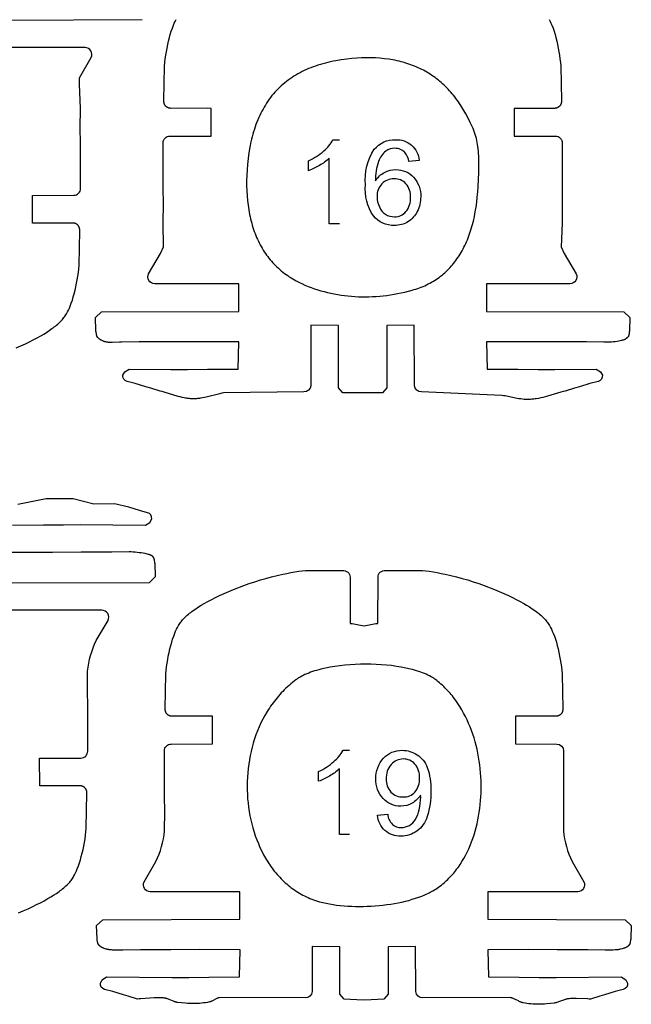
# Model space of a CAD drawing. Extents: x -306 to 77, y -230 to 818.
# Tile 8 of 15: x -2 to 71, y 0 to 117. Entities that reach past the tile are written whole.
import ezdxf

# ---------------------------------------------------------------- set-up
doc = ezdxf.new("R2010")
doc.units = 0
doc.layers.add('LAYER_1', color=18, linetype='CONTINUOUS')
doc.layers.add('LETTERS', color=1, linetype='CONTINUOUS')

msp = doc.modelspace()

# ---------------------------------------------------------------- linework, layer by layer
at = {"layer": 'LAYER_1'}
msp.add_lwpolyline([(-3.85, 116.92), (12.45, 116.97)], dxfattribs=at)
for points in [[(60.76, 116.99), (60.88, 116.76), (60.98, 116.54), (61.08, 116.3), (61.22, 115.94), (61.34, 115.58), (61.46, 115.21), (61.56, 114.84), (61.67, 114.42), (61.76, 114), (61.85, 113.58), (61.93, 113.16), (62, 112.74), (62.05, 112.31), (62.1, 111.88), (62.14, 111.45), (62.22, 107.32), (62.22, 107.3), (62.22, 107.27), (62.22, 107.25), (62.22, 107.23), (62.22, 107.21), (62.22, 107.19), (62.22, 107.17), (62.21, 107.15), (62.21, 107.13), (62.21, 107.11), (62.2, 107.08), (62.2, 107.06), (62.19, 107.04), (62.19, 107.02), (62.18, 107), (62.17, 106.98), (62.17, 106.96), (62.16, 106.94), (62.15, 106.92), (62.14, 106.91), (62.13, 106.89), (62.12, 106.87), (62.11, 106.85), (62.1, 106.83), (62.09, 106.81), (62.08, 106.8), (62.07, 106.78), (62.06, 106.76), (62.04, 106.74), (62.03, 106.73), (62.02, 106.71), (62, 106.7), (61.99, 106.68), (61.97, 106.66), (61.96, 106.65), (61.94, 106.64), (61.93, 106.62), (61.91, 106.61), (61.89, 106.6), (61.88, 106.58), (61.86, 106.57), (61.84, 106.56), (61.82, 106.55), (61.81, 106.54), (61.79, 106.53), (61.77, 106.52), (61.75, 106.51), (61.73, 106.5), (61.71, 106.49), (61.69, 106.49), (61.67, 106.48), (61.65, 106.47), (61.63, 106.47), (61.61, 106.46), (61.59, 106.45), (61.57, 106.45), (61.55, 106.45), (61.53, 106.44), (61.51, 106.44), (61.49, 106.44), (61.47, 106.43), (61.45, 106.43), (61.42, 106.43), (56.75, 106.43), (56.67, 106.43), (56.64, 106.43), (56.63, 106.43), (56.62, 106.43), (56.6, 103.15), (61.51, 103.14, -0.41433), (62.32, 102.32), (62.32, 96.88), (62.29, 95.22), (62.3, 92.81), (62.2, 90), (62.56, 89.2), (63.96, 86.79, -0.56181), (63.23, 85.6), (53.34, 85.6), (53.34, 82.33), (69.65, 82.28), (70.36, 81.59), (70.31, 80.04), (70.3, 80.01), (70.3, 79.99), (70.29, 79.96), (70.29, 79.94), (70.28, 79.89), (70.25, 79.63), (70.24, 79.58), (70.23, 79.56), (70.23, 79.53), (70.22, 79.51), (70.21, 79.49), (70.21, 79.46), (70.2, 79.44), (70.19, 79.43), (70.19, 79.42), (70.19, 79.4), (70.18, 79.39), (70.18, 79.38), (70.17, 79.37), (70.17, 79.36), (70.16, 79.35), (70.15, 79.34), (70.15, 79.33), (70.14, 79.32), (70.13, 79.31), (70.13, 79.3), (70.12, 79.29), (70.11, 79.28), (70.11, 79.27), (70.09, 79.26), (70.08, 79.24), (70.07, 79.23), (70.06, 79.22), (70.04, 79.2), (70.03, 79.19), (70.02, 79.18), (70, 79.17), (69.99, 79.16), (69.98, 79.15), (69.96, 79.14), (69.95, 79.12), (69.92, 79.1), (69.89, 79.08), (69.86, 79.06), (69.83, 79.05), (69.79, 79.03), (69.76, 79.01), (69.73, 79), (69.69, 78.98), (69.66, 78.97), (69.62, 78.95), (69.55, 78.93), (69.48, 78.9), (69.41, 78.88), (69.34, 78.86), (69.05, 78.78, -0.044561), (67.25, 78.66), (65.18, 78.71), (61.55, 78.71), (58.14, 78.73), (53.32, 78.72), (53.39, 75.48), (57.04, 75.47), (59.44, 75.44), (61.42, 75.42), (66.34, 75.48), (66.87, 75.16), (67.08, 74.75, -0.400279), (66.58, 74.01), (65.61, 73.76), (64.36, 73.36), (63.78, 73.2), (62.68, 72.87), (62.41, 72.8), (62.15, 72.73), (60.56, 72.27), (60.03, 72.12), (59.77, 72.06), (59.5, 72), (59.23, 71.96), (59.1, 71.94), (58.96, 71.92), (58.83, 71.9), (58.69, 71.89), (58.56, 71.88), (58.42, 71.87), (58.32, 71.87), (58.21, 71.87), (58.11, 71.87), (58, 71.87), (57.9, 71.88), (57.8, 71.88), (57.59, 71.9), (57.39, 71.93), (57.18, 71.96), (56.77, 72.03), (55.54, 72.29), (55.33, 72.32), (55.13, 72.36), (45.61, 72.76, -0.398217), (44.77, 73.51), (44.75, 80.7), (41.5, 80.67), (41.5, 73.24), (40.97, 72.64), (36.27, 72.64), (35.74, 73.24), (35.74, 80.67), (32.48, 80.7), (32.47, 73.51, -0.39838), (31.63, 72.76), (22.11, 72.66), (21.88, 72.61), (21.65, 72.56), (20.05, 72.15), (19.82, 72.1), (19.59, 72.05), (19.36, 72.01), (19.24, 72), (19.13, 71.98), (19.01, 71.97), (18.89, 71.96), (18.78, 71.95), (18.66, 71.95), (18.54, 71.94), (18.43, 71.95), (18.3, 71.95), (18.18, 71.96), (18.06, 71.97), (17.93, 71.98), (17.81, 72), (17.69, 72.01), (17.57, 72.04), (17.44, 72.06), (17.2, 72.11), (16.96, 72.17), (16.72, 72.23), (15.04, 72.74), (14.8, 72.8), (14.56, 72.87), (13.46, 73.2), (12.87, 73.36), (11.62, 73.76), (10.65, 74.01, -0.399753), (10.15, 74.75), (10.37, 75.16), (10.89, 75.48), (15.82, 75.42), (17.8, 75.44), (20.19, 75.47), (23.85, 75.48), (23.92, 78.72), (19.1, 78.73), (15.68, 78.71), (12.06, 78.71), (9.99, 78.66), (9.87, 78.66), (9.74, 78.66), (8.87, 78.63), (8.74, 78.63), (8.62, 78.64), (8.56, 78.64), (8.5, 78.65), (8.43, 78.65), (8.37, 78.66), (8.31, 78.67), (8.25, 78.68), (8.19, 78.69), (8.13, 78.7), (8.07, 78.72), (8.02, 78.73), (7.95, 78.75), (7.89, 78.77), (7.83, 78.8), (7.77, 78.82), (7.71, 78.85), (7.65, 78.87), (7.59, 78.9), (7.56, 78.92), (7.53, 78.94), (7.5, 78.95), (7.47, 78.97), (7.44, 78.99), (7.41, 79.01), (7.39, 79.02), (7.36, 79.04), (7.34, 79.06), (7.31, 79.08), (7.29, 79.11), (7.26, 79.13), (7.24, 79.15), (7.21, 79.17), (7.19, 79.2), (7.17, 79.22), (7.15, 79.24), (7.13, 79.27), (7.12, 79.28), (7.12, 79.29), (7.11, 79.3), (7.1, 79.31), (7.1, 79.32), (7.09, 79.33), (7.09, 79.34), (7.08, 79.35), (7.07, 79.36), (7.07, 79.37), (7.06, 79.39), (7.06, 79.4), (7.05, 79.42), (7.04, 79.44), (7.04, 79.47), (7.03, 79.49), (7.02, 79.51), (7.02, 79.54), (7.01, 79.56), (7, 79.59), (7, 79.64), (6.96, 79.89), (6.95, 79.94), (6.94, 79.99), (6.93, 80.01), (6.93, 80.04), (6.88, 81.59), (7.59, 82.28), (23.9, 82.33), (23.9, 85.6), (13.93, 85.6, -0.562342), (13.2, 86.79), (14.6, 89.2), (14.96, 90), (14.93, 92.81), (14.95, 95.22), (14.91, 96.88), (14.91, 102.32, -0.414258), (15.73, 103.14), (20.64, 103.15), (20.62, 106.43), (20.61, 106.43), (20.6, 106.43), (20.57, 106.43), (20.21, 106.44), (15.81, 106.43), (15.79, 106.43), (15.77, 106.43), (15.75, 106.44), (15.73, 106.44), (15.71, 106.44), (15.69, 106.45), (15.67, 106.45), (15.65, 106.45), (15.62, 106.46), (15.6, 106.47), (15.58, 106.47), (15.56, 106.48), (15.54, 106.49), (15.53, 106.49), (15.51, 106.5), (15.49, 106.51), (15.47, 106.52), (15.45, 106.53), (15.43, 106.54), (15.41, 106.55), (15.4, 106.56), (15.38, 106.57), (15.36, 106.58), (15.34, 106.6), (15.33, 106.61), (15.31, 106.62), (15.29, 106.64), (15.28, 106.65), (15.26, 106.66), (15.25, 106.68), (15.23, 106.7), (15.22, 106.71), (15.21, 106.73), (15.19, 106.74), (15.18, 106.76), (15.17, 106.78), (15.15, 106.8), (15.14, 106.81), (15.13, 106.83), (15.12, 106.85), (15.11, 106.87), (15.1, 106.89), (15.09, 106.91), (15.08, 106.92), (15.08, 106.94), (15.07, 106.96), (15.06, 106.98), (15.06, 107), (15.05, 107.02), (15.04, 107.04), (15.04, 107.06), (15.03, 107.08), (15.03, 107.11), (15.03, 107.13), (15.02, 107.15), (15.02, 107.17), (15.02, 107.19), (15.02, 107.21), (15.02, 107.23), (15.02, 107.25), (15.02, 107.27), (15.02, 107.29), (15.02, 107.32), (15.09, 111.45), (15.13, 111.88), (15.18, 112.31), (15.24, 112.74), (15.31, 113.16), (15.39, 113.58), (15.47, 114), (15.57, 114.42), (15.67, 114.84), (15.78, 115.21), (15.89, 115.58), (16.02, 115.94), (16.16, 116.3), (16.25, 116.54), (16.36, 116.76), (16.47, 116.99)], [(-2.52, 77.99), (-1.96, 78.24), (-1.41, 78.49), (-0.95, 78.71), (-0.49, 78.94), (-0.04, 79.18), (0.4, 79.43), (0.74, 79.63), (1.07, 79.84), (1.4, 80.05), (1.72, 80.28), (1.86, 80.38), (2, 80.49), (2.14, 80.59), (2.28, 80.71), (2.41, 80.82), (2.54, 80.94), (2.67, 81.06), (2.79, 81.18), (2.89, 81.28), (2.98, 81.38), (3.07, 81.48), (3.15, 81.59), (3.23, 81.7), (3.31, 81.81), (3.38, 81.92), (3.45, 82.04), (3.57, 82.26), (3.68, 82.49), (3.79, 82.72), (3.88, 82.95), (4.02, 83.31), (4.15, 83.67), (4.26, 84.04), (4.37, 84.41), (4.47, 84.83), (4.57, 85.25), (4.65, 85.67), (4.73, 86.09), (4.8, 86.52), (4.86, 86.94), (4.91, 87.37), (4.95, 87.8), (5.02, 91.94), (5.02, 91.96), (5.02, 91.98), (5.02, 92), (5.02, 92.02), (5.02, 92.04), (5.02, 92.06), (5.02, 92.08), (5.02, 92.11), (5.01, 92.13), (5.01, 92.15), (5.01, 92.17), (5, 92.19), (5, 92.21), (4.99, 92.23), (4.99, 92.25), (4.98, 92.27), (4.97, 92.29), (4.96, 92.31), (4.96, 92.33), (4.95, 92.35), (4.94, 92.37), (4.93, 92.38), (4.92, 92.4), (4.91, 92.42), (4.9, 92.44), (4.89, 92.46), (4.87, 92.47), (4.86, 92.49), (4.85, 92.51), (4.84, 92.52), (4.82, 92.54), (4.81, 92.56), (4.79, 92.57), (4.78, 92.59), (4.76, 92.6), (4.75, 92.62), (4.73, 92.63), (4.71, 92.64), (4.7, 92.66), (4.68, 92.67), (4.66, 92.68), (4.65, 92.69), (4.63, 92.7), (4.61, 92.71), (4.59, 92.72), (4.57, 92.73), (4.55, 92.74), (4.54, 92.75), (4.52, 92.76), (4.5, 92.77), (4.48, 92.77), (4.46, 92.78), (4.44, 92.79), (4.42, 92.79), (4.4, 92.8), (4.38, 92.8), (4.35, 92.81), (4.33, 92.81), (4.31, 92.81), (4.29, 92.82), (4.27, 92.82), (4.25, 92.82), (4.23, 92.82), (-0.44, 92.82), (-0.53, 92.82), (-0.56, 92.82), (-0.57, 92.82), (-0.58, 92.82), (-0.6, 96.1), (4.31, 96.11, 0.41433), (5.13, 96.93), (5.13, 102.37), (5.09, 104.03), (5.11, 106.44), (5, 109.25), (4.98, 110.06), (6.38, 112.46, 0.561582), (5.65, 113.65), (-3.85, 113.65)], [(-2.96, 56.96), (0.7, 56.97), (3.09, 57), (5.07, 57.02), (12.83, 56.96), (13.35, 57.28), (13.57, 57.69, 0.400249), (13.07, 58.43), (12.1, 58.68), (10.85, 59.08), (9.14, 59.47), (6.69, 59.44), (4.24, 60.06), (1.02, 60.06), (-2.34, 59.39)], [(-3.01, 50.11), (13.3, 50.16), (14.01, 50.85), (13.96, 52.4), (13.96, 52.43), (13.95, 52.45), (13.94, 52.48), (13.94, 52.5), (13.93, 52.55), (13.9, 52.81), (13.89, 52.86), (13.88, 52.88), (13.88, 52.91), (13.87, 52.93), (13.87, 52.95), (13.86, 52.98), (13.85, 53), (13.85, 53.01), (13.84, 53.02), (13.84, 53.04), (13.83, 53.05), (13.83, 53.06), (13.82, 53.07), (13.82, 53.08), (13.81, 53.09), (13.81, 53.1), (13.8, 53.11), (13.79, 53.12), (13.79, 53.13), (13.78, 53.14), (13.77, 53.15), (13.76, 53.16), (13.76, 53.17), (13.75, 53.18), (13.74, 53.19), (13.72, 53.2), (13.71, 53.22), (13.7, 53.23), (13.69, 53.24), (13.68, 53.25), (13.67, 53.26), (13.65, 53.27), (13.64, 53.28), (13.63, 53.29), (13.62, 53.29), (13.6, 53.3), (13.59, 53.31), (13.56, 53.33), (13.53, 53.34), (13.51, 53.36), (13.48, 53.37), (13.45, 53.39), (13.42, 53.4), (13.39, 53.41), (13.36, 53.42), (13.32, 53.44), (13.26, 53.46), (13.2, 53.48), (12.81, 53.57, 0.03677), (10.9, 53.78), (8.83, 53.73), (5.21, 53.73), (1.79, 53.71), (-3.03, 53.72)], [(38.78, 45, -0.041677), (40.4, 45.28), (40.44, 50.76, -0.444633), (41.34, 51.57), (45.72, 51.57), (45.72, 51.57), (46.53, 51.47), (47.01, 51.4), (47.48, 51.32), (47.95, 51.23), (48.41, 51.13), (49.09, 50.98), (49.76, 50.81), (50.42, 50.63), (51.09, 50.44), (51.74, 50.24), (52.4, 50.02), (53.05, 49.79), (54.27, 49.32), (54.83, 49.09), (55.39, 48.84), (55.95, 48.59), (56.41, 48.37), (56.86, 48.14), (57.31, 47.9), (57.75, 47.65), (58.09, 47.45), (58.42, 47.24), (58.75, 47.03), (59.07, 46.8), (59.36, 46.6), (59.49, 46.49), (59.63, 46.38), (59.76, 46.26), (59.89, 46.14), (60.02, 46.02), (60.15, 45.9), (60.24, 45.8), (60.33, 45.7), (60.42, 45.6), (60.5, 45.49), (60.58, 45.38), (60.66, 45.27), (60.73, 45.16), (60.8, 45.04), (60.92, 44.82), (61.04, 44.59), (61.14, 44.36), (61.24, 44.13), (61.38, 43.77), (61.5, 43.41), (61.62, 43.04), (61.72, 42.67), (61.83, 42.25), (61.92, 41.83), (62.01, 41.41), (62.09, 40.99), (62.15, 40.56), (62.21, 40.14), (62.26, 39.71), (62.3, 39.28), (62.37, 35.14), (62.38, 35.12), (62.38, 35.1), (62.38, 35.08), (62.38, 35.06), (62.38, 35.04), (62.38, 35.02), (62.37, 35), (62.37, 34.97), (62.37, 34.95), (62.36, 34.93), (62.36, 34.91), (62.36, 34.89), (62.35, 34.87), (62.35, 34.85), (62.34, 34.83), (62.33, 34.81), (62.33, 34.79), (62.32, 34.77), (62.31, 34.75), (62.3, 34.73), (62.29, 34.72), (62.28, 34.7), (62.27, 34.68), (62.26, 34.66), (62.25, 34.64), (62.24, 34.62), (62.23, 34.61), (62.22, 34.59), (62.2, 34.57), (62.19, 34.56), (62.18, 34.54), (62.16, 34.52), (62.15, 34.51), (62.13, 34.49), (62.12, 34.48), (62.1, 34.46), (62.08, 34.45), (62.07, 34.44), (62.05, 34.42), (62.03, 34.41), (62.02, 34.4), (62, 34.39), (61.98, 34.38), (61.96, 34.37), (61.94, 34.36), (61.93, 34.35), (61.91, 34.34), (61.89, 34.33), (61.87, 34.32), (61.85, 34.31), (61.83, 34.31), (61.81, 34.3), (61.79, 34.29), (61.77, 34.29), (61.75, 34.28), (61.73, 34.28), (61.71, 34.27), (61.69, 34.27), (61.67, 34.27), (61.65, 34.26), (61.62, 34.26), (61.6, 34.26), (61.58, 34.26), (56.91, 34.26), (56.83, 34.26), (56.8, 34.26), (56.79, 34.26), (56.78, 34.26), (56.76, 30.98), (61.66, 30.97, -0.414085), (62.48, 30.15), (62.48, 24.71), (62.45, 23.05), (62.46, 20.64, 0.088363), (63.48, 17.02), (64.88, 14.62, -0.561733), (64.16, 13.43), (53.5, 13.43), (53.5, 10.16), (69.8, 10.11), (70.52, 9.42), (70.47, 7.86), (70.46, 7.84), (70.46, 7.82), (70.45, 7.79), (70.45, 7.77), (70.44, 7.72), (70.4, 7.46), (70.39, 7.41), (70.39, 7.39), (70.38, 7.36), (70.38, 7.34), (70.37, 7.31), (70.36, 7.29), (70.36, 7.27), (70.35, 7.24), (70.34, 7.23), (70.34, 7.22), (70.33, 7.21), (70.33, 7.2), (70.32, 7.19), (70.32, 7.18), (70.31, 7.17), (70.3, 7.16), (70.3, 7.15), (70.29, 7.14), (70.29, 7.13), (70.28, 7.12), (70.27, 7.11), (70.26, 7.1), (70.25, 7.09), (70.24, 7.07), (70.23, 7.06), (70.22, 7.05), (70.21, 7.04), (70.2, 7.03), (70.18, 7.01), (70.17, 7), (70.16, 6.99), (70.15, 6.98), (70.12, 6.96), (70.09, 6.94), (70.07, 6.92), (70.04, 6.9), (70.01, 6.89), (69.98, 6.87), (69.95, 6.85), (69.92, 6.84), (69.89, 6.82), (69.86, 6.81), (69.83, 6.79), (69.76, 6.77), (69.7, 6.74), (69.63, 6.72), (69.57, 6.7), (69.44, 6.66), (69.25, 6.61), (69.19, 6.6), (69.13, 6.58), (69.08, 6.57), (69.02, 6.56), (68.96, 6.55), (68.84, 6.54), (68.72, 6.53), (68.6, 6.52), (68.36, 6.51), (67.64, 6.5), (67.52, 6.49), (67.4, 6.49), (65.34, 6.53), (61.71, 6.54), (58.29, 6.56), (53.48, 6.55), (53.55, 3.31), (57.2, 3.3), (59.59, 3.26), (61.58, 3.25), (69.33, 3.31), (69.86, 2.99), (70.07, 2.58, -0.39975), (69.57, 1.84), (68.6, 1.59), (67.35, 1.19), (66.77, 1.03), (65.67, 0.69), (65.5, 0.69), (65.33, 0.7), (63.98, 0.76), (63.82, 0.76), (63.65, 0.76), (63.48, 0.75), (63.31, 0.74), (63.14, 0.73), (63.06, 0.72), (62.98, 0.7), (62.93, 0.7), (62.87, 0.69), (62.82, 0.68), (62.77, 0.66), (62.72, 0.65), (62.67, 0.64), (62.57, 0.61), (62.47, 0.57), (61.88, 0.35), (61.78, 0.32), (61.68, 0.29), (61.63, 0.27), (61.58, 0.26), (61.52, 0.25), (61.47, 0.24), (61.42, 0.23), (61.37, 0.22), (60.91, 0.16), (60.45, 0.11), (60.21, 0.09), (59.98, 0.08), (59.75, 0.07), (59.52, 0.07), (59.28, 0.07), (59.05, 0.08), (58.82, 0.09), (58.59, 0.11), (58.36, 0.13), (58.13, 0.16), (57.9, 0.2), (57.67, 0.24), (57.62, 0.26), (57.57, 0.27), (57.53, 0.28), (57.48, 0.3), (57.43, 0.32), (57.39, 0.33), (57.34, 0.35), (57.29, 0.37), (57.2, 0.42), (57.11, 0.46), (56.75, 0.65), (56.66, 0.69), (56.57, 0.73), (56.52, 0.75), (56.48, 0.77), (56.43, 0.79), (56.38, 0.81), (56.34, 0.82), (56.29, 0.83), (56.24, 0.85), (56.19, 0.86), (45.77, 0.82, -0.39837), (44.93, 1.57), (44.91, 6.92), (41.66, 6.89), (41.66, 1.29), (41.12, 0.69), (39.61, 0.61), (38.78, 0.54), (37.94, 0.61), (36.43, 0.69), (35.89, 1.29), (35.89, 6.89), (32.64, 6.92), (32.62, 1.57, -0.398376), (31.79, 0.82), (21.59, 0.86), (21.57, 0.85), (21.55, 0.85), (21.51, 0.84), (21.48, 0.83), (21.44, 0.81), (21.4, 0.8), (21.36, 0.79), (21.33, 0.77), (21.29, 0.75), (21.22, 0.72), (21.15, 0.68), (20.86, 0.53), (20.79, 0.49), (20.72, 0.45), (20.68, 0.44), (20.64, 0.42), (20.61, 0.41), (20.57, 0.39), (20.53, 0.38), (20.49, 0.37), (20.46, 0.36), (20.44, 0.35), (20.42, 0.35), (20.19, 0.3), (19.95, 0.26), (19.72, 0.23), (19.48, 0.2), (19.25, 0.18), (19.01, 0.17), (18.77, 0.16), (18.53, 0.16), (18.3, 0.16), (18.06, 0.17), (17.82, 0.18), (17.58, 0.19), (17.11, 0.24), (16.64, 0.3), (16.59, 0.3), (16.54, 0.31), (16.49, 0.32), (16.44, 0.34), (16.39, 0.35), (16.34, 0.37), (16.29, 0.38), (16.24, 0.4), (16.14, 0.43), (16.04, 0.47), (15.66, 0.63), (15.56, 0.67), (15.46, 0.71), (15.41, 0.72), (15.36, 0.74), (15.31, 0.75), (15.26, 0.77), (15.21, 0.78), (15.16, 0.79), (15.11, 0.8), (15.06, 0.81), (14.96, 0.82), (14.86, 0.83), (14.76, 0.84), (14.66, 0.84), (14.47, 0.85), (14.27, 0.85), (14.07, 0.85), (13.87, 0.84), (12.28, 0.71), (12.08, 0.7), (11.88, 0.69), (10.78, 1.03), (10.2, 1.19), (8.95, 1.59), (7.98, 1.84, -0.399527), (7.48, 2.58), (7.7, 2.99), (8.22, 3.31), (15.98, 3.25), (17.96, 3.26), (20.35, 3.3), (24.01, 3.31), (24.07, 6.55), (19.26, 6.56), (15.84, 6.54), (12.22, 6.53), (10.15, 6.49), (10.02, 6.49), (9.9, 6.5), (9.02, 6.51), (8.9, 6.51), (8.78, 6.52), (8.65, 6.53), (8.59, 6.54), (8.53, 6.55), (8.47, 6.56), (8.41, 6.57), (8.35, 6.58), (8.29, 6.59), (8.23, 6.61), (8.17, 6.62), (8.05, 6.66), (7.93, 6.7), (7.87, 6.72), (7.81, 6.75), (7.75, 6.77), (7.69, 6.8), (7.66, 6.81), (7.63, 6.83), (7.6, 6.84), (7.57, 6.86), (7.55, 6.88), (7.52, 6.89), (7.49, 6.91), (7.47, 6.93), (7.44, 6.95), (7.42, 6.97), (7.4, 6.99), (7.37, 7.01), (7.35, 7.03), (7.34, 7.04), (7.33, 7.05), (7.32, 7.06), (7.31, 7.07), (7.3, 7.09), (7.29, 7.1), (7.28, 7.11), (7.27, 7.12), (7.27, 7.13), (7.26, 7.14), (7.25, 7.15), (7.25, 7.16), (7.24, 7.17), (7.24, 7.18), (7.23, 7.19), (7.23, 7.2), (7.22, 7.21), (7.22, 7.22), (7.21, 7.23), (7.21, 7.25), (7.2, 7.27), (7.19, 7.29), (7.18, 7.32), (7.18, 7.34), (7.17, 7.36), (7.17, 7.39), (7.16, 7.41), (7.15, 7.46), (7.11, 7.72), (7.11, 7.77), (7.1, 7.82), (7.09, 7.84), (7.09, 7.86), (7.03, 9.42), (7.75, 10.11), (24.05, 10.16), (24.05, 13.43), (13.4, 13.43, -0.561899), (12.67, 14.62), (14.07, 17.02, 0.088374), (15.09, 20.64), (15.11, 23.05), (15.07, 24.71), (15.07, 30.15, -0.414408), (15.89, 30.97), (20.8, 30.98), (20.78, 34.26), (20.77, 34.26), (20.76, 34.26), (20.73, 34.26), (20.37, 34.26), (15.97, 34.26), (15.95, 34.26), (15.93, 34.26), (15.91, 34.26), (15.89, 34.27), (15.87, 34.27), (15.84, 34.27), (15.82, 34.28), (15.8, 34.28), (15.78, 34.29), (15.76, 34.29), (15.74, 34.3), (15.72, 34.31), (15.7, 34.31), (15.68, 34.32), (15.66, 34.33), (15.65, 34.34), (15.63, 34.35), (15.61, 34.36), (15.59, 34.37), (15.57, 34.38), (15.55, 34.39), (15.54, 34.4), (15.52, 34.41), (15.5, 34.42), (15.48, 34.44), (15.47, 34.45), (15.45, 34.46), (15.44, 34.48), (15.42, 34.49), (15.41, 34.51), (15.39, 34.52), (15.38, 34.54), (15.36, 34.56), (15.35, 34.57), (15.34, 34.59), (15.32, 34.61), (15.31, 34.62), (15.3, 34.64), (15.29, 34.66), (15.28, 34.68), (15.27, 34.7), (15.26, 34.72), (15.25, 34.73), (15.24, 34.75), (15.23, 34.77), (15.23, 34.79), (15.22, 34.81), (15.21, 34.83), (15.21, 34.85), (15.2, 34.87), (15.2, 34.89), (15.19, 34.91), (15.19, 34.93), (15.18, 34.95), (15.18, 34.97), (15.18, 35), (15.18, 35.02), (15.18, 35.04), (15.18, 35.06), (15.18, 35.08), (15.18, 35.1), (15.18, 35.12), (15.18, 35.14), (15.25, 39.28), (15.29, 39.71), (15.34, 40.14), (15.4, 40.56), (15.47, 40.99), (15.54, 41.41), (15.63, 41.83), (15.73, 42.25), (15.83, 42.67), (15.94, 43.04), (16.05, 43.41), (16.18, 43.77), (16.31, 44.13), (16.41, 44.36), (16.52, 44.59), (16.63, 44.82), (16.75, 45.04), (16.82, 45.16), (16.89, 45.27), (16.97, 45.38), (17.05, 45.49), (17.13, 45.6), (17.22, 45.7), (17.31, 45.8), (17.41, 45.9), (17.53, 46.02), (17.66, 46.14), (17.79, 46.26), (17.92, 46.38), (18.06, 46.49), (18.2, 46.6), (18.34, 46.7), (18.48, 46.8), (18.8, 47.03), (19.13, 47.24), (19.46, 47.45), (19.8, 47.65), (20.24, 47.9), (20.69, 48.14), (21.15, 48.37), (21.61, 48.59), (22.72, 49.09), (23.29, 49.32), (24.5, 49.79), (25.15, 50.02), (25.81, 50.24), (26.47, 50.44), (27.13, 50.63), (27.8, 50.81), (28.47, 50.98), (29.14, 51.13), (29.61, 51.23), (30.07, 51.32), (30.55, 51.4), (31.02, 51.47), (31.83, 51.57), (31.84, 51.57), (36.22, 51.57, -0.444183), (37.12, 50.76), (37.15, 45.28, -0.041434), (38.78, 45)], [(-2.24, 10.94), (-1.68, 11.18), (-1.12, 11.42), (-0.56, 11.68), (-0.1, 11.9), (0.35, 12.13), (0.8, 12.37), (1.25, 12.62), (1.59, 12.82), (1.92, 13.02), (2.25, 13.24), (2.57, 13.46), (2.71, 13.57), (2.85, 13.67), (2.99, 13.78), (3.12, 13.89), (3.26, 14.01), (3.39, 14.12), (3.51, 14.24), (3.64, 14.37), (3.73, 14.46), (3.83, 14.56), (3.91, 14.67), (4, 14.78), (4.08, 14.88), (4.15, 15), (4.23, 15.11), (4.3, 15.23), (4.42, 15.45), (4.53, 15.68), (4.63, 15.9), (4.73, 16.14), (4.87, 16.5), (5, 16.86), (5.11, 17.23), (5.21, 17.6), (5.32, 18.01), (5.42, 18.43), (5.5, 18.86), (5.58, 19.28), (5.65, 19.7), (5.71, 20.13), (5.76, 20.56), (5.8, 20.99), (5.87, 25.12), (5.87, 25.14), (5.87, 25.17), (5.87, 25.19), (5.87, 25.21), (5.87, 25.23), (5.87, 25.25), (5.87, 25.27), (5.86, 25.29), (5.86, 25.31), (5.86, 25.33), (5.85, 25.35), (5.85, 25.38), (5.84, 25.4), (5.84, 25.42), (5.83, 25.44), (5.83, 25.46), (5.82, 25.48), (5.81, 25.49), (5.8, 25.51), (5.8, 25.53), (5.79, 25.55), (5.78, 25.57), (5.77, 25.59), (5.76, 25.61), (5.74, 25.63), (5.73, 25.64), (5.72, 25.66), (5.71, 25.68), (5.7, 25.69), (5.68, 25.71), (5.67, 25.73), (5.65, 25.74), (5.64, 25.76), (5.63, 25.77), (5.61, 25.79), (5.59, 25.8), (5.58, 25.82), (5.56, 25.83), (5.54, 25.84), (5.53, 25.86), (5.51, 25.87), (5.49, 25.88), (5.48, 25.89), (5.46, 25.9), (5.44, 25.91), (5.42, 25.92), (5.4, 25.93), (5.38, 25.94), (5.36, 25.95), (5.34, 25.95), (5.32, 25.96), (5.3, 25.97), (5.28, 25.97), (5.26, 25.98), (5.24, 25.98), (5.22, 25.99), (5.2, 25.99), (5.18, 26), (5.16, 26), (5.14, 26), (5.12, 26), (5.1, 26.01), (5.08, 26.01), (0.4, 26), (0.32, 26.01), (0.29, 26.01), (0.28, 26.01), (0.27, 26.01), (0.25, 29.29), (5.16, 29.3, 0.414363), (5.97, 30.12), (5.97, 35.56), (5.94, 37.22), (5.95, 39.63, -0.088366), (6.98, 43.24), (8.38, 45.65, 0.561891), (7.65, 46.84), (-3.01, 46.84)]]:
    msp.add_lwpolyline(points, format="xyb", dxfattribs=at)
for points in [[(44.49, 84.84), (44.71, 84.91), (44.93, 84.98), (45.15, 85.05), (45.37, 85.13), (45.58, 85.21), (45.79, 85.29), (45.99, 85.38), (46.19, 85.48), (46.39, 85.58), (46.59, 85.68), (46.78, 85.78), (46.97, 85.89), (47.16, 86.01), (47.34, 86.12), (47.52, 86.25), (47.69, 86.37), (47.87, 86.5), (48.04, 86.64), (48.2, 86.77), (48.37, 86.92), (48.53, 87.06), (48.68, 87.21), (48.84, 87.37), (48.99, 87.52), (49.14, 87.69), (49.28, 87.85), (49.42, 88.02), (49.56, 88.2), (49.69, 88.38), (49.82, 88.56), (49.95, 88.75), (50.07, 88.94), (50.2, 89.13), (50.31, 89.33), (50.43, 89.53), (50.54, 89.74), (50.65, 89.95), (50.75, 90.16), (50.85, 90.38), (50.95, 90.6), (51.05, 90.83), (51.14, 91.06), (51.23, 91.3), (51.31, 91.54), (51.47, 92.02), (51.62, 92.53), (51.76, 93.05), (51.88, 93.59), (51.99, 94.14), (52.08, 94.71), (52.16, 95.3), (52.23, 95.9), (52.29, 96.51), (52.33, 97.15), (52.41, 98.81), (52.43, 99.53), (52.43, 100.19), (52.41, 100.8), (52.39, 101.09), (52.37, 101.36), (52.34, 101.63), (52.31, 101.89), (52.27, 102.14), (52.22, 102.39), (52.17, 102.63), (52.12, 102.86), (52.05, 103.1), (51.98, 103.33), (51.9, 103.56), (51.82, 103.79), (51.73, 104.03), (51.62, 104.26), (51.52, 104.5), (51.4, 104.74), (51.14, 105.25), (50.85, 105.78), (50.39, 106.57), (50.26, 106.78), (50.12, 106.99), (49.99, 107.19), (49.84, 107.4), (49.7, 107.59), (49.55, 107.79), (49.41, 107.98), (49.25, 108.16), (49.1, 108.34), (48.94, 108.52), (48.78, 108.7), (48.62, 108.87), (48.45, 109.03), (48.28, 109.19), (48.11, 109.35), (47.93, 109.51), (47.76, 109.66), (47.58, 109.8), (47.39, 109.95), (47.21, 110.09), (47.02, 110.22), (46.83, 110.35), (46.64, 110.48), (46.44, 110.6), (46.24, 110.72), (46.04, 110.83), (45.83, 110.95), (45.63, 111.05), (45.42, 111.16), (45.21, 111.26), (44.99, 111.35), (44.77, 111.44), (44.55, 111.53), (44.33, 111.61), (44.1, 111.69), (43.88, 111.77), (43.64, 111.84), (43.41, 111.91), (43.18, 111.97), (42.94, 112.03), (42.7, 112.08), (42.45, 112.14), (42.21, 112.18), (41.71, 112.27), (41.2, 112.33), (40.67, 112.38), (40.14, 112.42), (39.6, 112.44), (39.05, 112.44), (38.49, 112.43), (37.92, 112.4), (37.34, 112.35), (36.75, 112.29), (36.08, 112.2), (35.43, 112.09), (35.11, 112.03), (34.8, 111.96), (34.49, 111.89), (34.19, 111.81), (33.89, 111.73), (33.6, 111.65), (33.31, 111.56), (33.02, 111.46), (32.75, 111.36), (32.47, 111.26), (32.2, 111.15), (31.94, 111.03), (31.68, 110.91), (31.43, 110.79), (31.18, 110.66), (30.93, 110.53), (30.69, 110.39), (30.46, 110.25), (30.23, 110.1), (30.01, 109.95), (29.79, 109.79), (29.57, 109.62), (29.36, 109.46), (29.15, 109.28), (28.95, 109.11), (28.76, 108.92), (28.57, 108.74), (28.38, 108.54), (28.2, 108.35), (28.02, 108.15), (27.85, 107.94), (27.69, 107.73), (27.52, 107.51), (27.37, 107.29), (27.21, 107.06), (27.07, 106.83), (26.92, 106.59), (26.79, 106.35), (26.65, 106.11), (26.52, 105.85), (26.4, 105.6), (26.28, 105.34), (26.17, 105.07), (26.06, 104.8), (25.95, 104.52), (25.85, 104.24), (25.76, 103.95), (25.67, 103.66), (25.58, 103.37), (25.5, 103.06), (25.42, 102.76), (25.35, 102.45), (25.22, 101.81), (25.11, 101.15), (25.02, 100.47), (24.95, 99.77), (24.89, 99.12), (24.86, 98.48), (24.84, 97.86), (24.84, 97.25), (24.86, 96.64), (24.89, 96.06), (24.94, 95.48), (25.01, 94.92), (25.09, 94.37), (25.19, 93.83), (25.25, 93.57), (25.31, 93.31), (25.37, 93.05), (25.44, 92.8), (25.51, 92.55), (25.59, 92.3), (25.67, 92.06), (25.75, 91.82), (25.84, 91.58), (25.93, 91.35), (26.03, 91.12), (26.13, 90.89), (26.23, 90.67), (26.34, 90.45), (26.45, 90.24), (26.57, 90.02), (26.69, 89.82), (26.81, 89.61), (26.94, 89.41), (27.08, 89.21), (27.21, 89.02), (27.35, 88.83), (27.49, 88.64), (27.64, 88.46), (27.79, 88.28), (27.95, 88.11), (28.11, 87.94), (28.27, 87.77), (28.44, 87.6), (28.61, 87.44), (28.79, 87.29), (28.96, 87.14), (29.15, 86.99), (29.33, 86.84), (29.52, 86.7), (29.72, 86.57), (29.91, 86.43), (30.12, 86.3), (30.32, 86.18), (30.53, 86.06), (30.74, 85.94), (30.96, 85.83), (31.18, 85.72), (31.4, 85.62), (31.77, 85.45), (32.15, 85.3), (32.52, 85.16), (32.9, 85.02), (33.28, 84.9), (33.67, 84.78), (34.06, 84.67), (34.45, 84.57), (34.85, 84.48), (35.25, 84.4), (35.65, 84.32), (36.05, 84.26), (36.46, 84.2), (36.87, 84.16), (37.28, 84.12), (37.69, 84.09), (38.11, 84.07), (38.53, 84.06), (38.94, 84.06), (39.37, 84.06), (39.79, 84.08), (40.21, 84.1), (40.64, 84.14), (41.06, 84.18), (41.49, 84.23), (41.91, 84.29), (42.34, 84.36), (42.77, 84.44), (43.2, 84.53), (43.63, 84.62), (44.06, 84.73)], [(46.95, 13.54), (47.13, 13.64), (47.3, 13.75), (47.47, 13.86), (47.64, 13.98), (47.8, 14.1), (47.96, 14.22), (48.12, 14.35), (48.28, 14.48), (48.43, 14.61), (48.58, 14.75), (48.73, 14.89), (48.87, 15.04), (49.02, 15.19), (49.16, 15.34), (49.29, 15.49), (49.43, 15.65), (49.56, 15.81), (49.69, 15.97), (49.81, 16.14), (49.94, 16.31), (50.06, 16.48), (50.18, 16.65), (50.41, 17.01), (50.62, 17.38), (50.83, 17.75), (51.03, 18.14), (51.21, 18.53), (51.38, 18.93), (51.55, 19.35), (51.7, 19.76), (51.84, 20.19), (51.97, 20.62), (52.09, 21.06), (52.2, 21.5), (52.3, 21.95), (52.39, 22.4), (52.46, 22.86), (52.53, 23.32), (52.58, 23.78), (52.63, 24.25), (52.66, 24.71), (52.68, 25.18), (52.69, 25.66), (52.69, 26.13), (52.68, 26.6), (52.66, 27.07), (52.63, 27.54), (52.58, 28.02), (52.53, 28.49), (52.46, 28.95), (52.39, 29.42), (52.3, 29.88), (52.2, 30.34), (52.09, 30.79), (51.97, 31.24), (51.84, 31.69), (51.7, 32.13), (51.54, 32.56), (51.38, 32.99), (51.2, 33.41), (51.02, 33.83), (50.82, 34.24), (50.61, 34.64), (50.39, 35.03), (50.16, 35.41), (49.92, 35.78), (49.67, 36.14), (49.4, 36.49), (49.27, 36.67), (49.13, 36.83), (48.99, 37), (48.84, 37.16), (48.69, 37.32), (48.54, 37.48), (48.39, 37.64), (48.24, 37.79), (48.08, 37.94), (47.92, 38.08), (47.75, 38.22), (47.59, 38.36), (47.42, 38.5), (47.25, 38.63), (47.17, 38.68), (47.09, 38.74), (47.01, 38.79), (46.92, 38.85), (46.83, 38.9), (46.74, 38.95), (46.56, 39.05), (46.36, 39.15), (46.16, 39.25), (45.95, 39.34), (45.73, 39.43), (45.51, 39.51), (45.27, 39.59), (45.03, 39.67), (44.79, 39.74), (44.53, 39.81), (44.28, 39.87), (43.74, 39.99), (43.19, 40.1), (42.62, 40.19), (42.04, 40.27), (41.44, 40.33), (40.83, 40.38), (40.22, 40.42), (39.6, 40.44), (38.97, 40.44), (38.35, 40.43), (37.73, 40.41), (37.12, 40.37), (36.51, 40.32), (35.91, 40.26), (35.33, 40.18), (34.75, 40.08), (34.2, 39.97), (33.67, 39.85), (33.41, 39.78), (33.15, 39.71), (32.91, 39.64), (32.67, 39.56), (32.43, 39.48), (32.21, 39.39), (31.99, 39.31), (31.77, 39.21), (31.57, 39.12), (31.38, 39.02), (31.19, 38.92), (31.1, 38.86), (31.01, 38.81), (30.93, 38.76), (30.84, 38.7), (30.76, 38.64), (30.68, 38.59), (30.48, 38.43), (30.27, 38.27), (30.07, 38.1), (29.88, 37.93), (29.68, 37.76), (29.5, 37.59), (29.31, 37.41), (29.13, 37.22), (28.96, 37.04), (28.78, 36.85), (28.62, 36.66), (28.45, 36.46), (28.29, 36.27), (28.13, 36.07), (27.98, 35.86), (27.83, 35.66), (27.68, 35.45), (27.54, 35.24), (27.4, 35.02), (27.27, 34.81), (27.01, 34.37), (26.77, 33.92), (26.54, 33.47), (26.33, 33), (26.14, 32.53), (25.95, 32.05), (25.79, 31.57), (25.63, 31.08), (25.49, 30.59), (25.37, 30.09), (25.26, 29.59), (25.17, 29.08), (25.09, 28.57), (25.02, 28.06), (24.97, 27.55), (24.93, 27.04), (24.91, 26.52), (24.9, 26.01), (24.91, 25.5), (24.93, 24.99), (24.96, 24.48), (25.01, 23.97), (25.07, 23.46), (25.14, 22.96), (25.23, 22.46), (25.33, 21.97), (25.45, 21.48), (25.58, 21), (25.72, 20.52), (25.87, 20.06), (26.04, 19.59), (26.23, 19.14), (26.42, 18.69), (26.63, 18.26), (26.85, 17.83), (27.09, 17.41), (27.21, 17.21), (27.34, 17), (27.47, 16.8), (27.6, 16.61), (27.73, 16.42), (27.87, 16.22), (28.01, 16.04), (28.16, 15.85), (28.31, 15.67), (28.46, 15.49), (28.61, 15.32), (28.77, 15.15), (28.93, 14.98), (29.09, 14.82), (29.26, 14.66), (29.43, 14.5), (29.61, 14.35), (29.78, 14.2), (29.96, 14.05), (30.14, 13.91), (30.33, 13.78), (30.52, 13.64), (30.71, 13.51), (30.91, 13.39), (31.11, 13.27), (31.31, 13.15), (31.51, 13.04), (31.72, 12.94), (31.93, 12.83), (32.14, 12.74), (32.36, 12.64), (32.58, 12.56), (32.8, 12.47), (33.03, 12.4), (33.25, 12.32), (33.49, 12.25), (33.87, 12.15), (34.27, 12.06), (34.68, 11.98), (35.1, 11.91), (35.53, 11.85), (35.96, 11.8), (36.41, 11.75), (36.86, 11.72), (37.32, 11.7), (37.78, 11.68), (38.24, 11.68), (38.71, 11.68), (39.17, 11.7), (39.64, 11.72), (40.11, 11.75), (40.57, 11.79), (41.03, 11.84), (41.49, 11.9), (41.95, 11.96), (42.39, 12.03), (42.84, 12.12), (43.27, 12.21), (43.69, 12.31), (44.11, 12.41), (44.51, 12.53), (44.9, 12.65), (45.28, 12.78), (45.65, 12.91), (46, 13.06), (46.17, 13.13), (46.34, 13.21), (46.5, 13.29), (46.65, 13.37), (46.81, 13.45)]]:
    msp.add_lwpolyline(points, close=True, dxfattribs=at)
at = {"layer": 'LETTERS'}
for points in [[(35.87, 92.71), (34.66, 92.71), (34.66, 100.5, -0.056472), (33.49, 99.66, -0.043354), (32.19, 99.03), (32.19, 100.21, 0.072812), (34, 101.38, 0.094573), (35.09, 102.71), (35.87, 102.71)], [(45.33, 100.24), (44.12, 100.12, 0.126501), (43.66, 101.17, 0.214441), (42.43, 101.69, 0.155606), (41.37, 101.36, 0.132823), (40.49, 100.13, 0.091829), (40.14, 97.84, -0.131952), (41.22, 98.83, -0.119806), (42.56, 99.16, -0.213787), (44.65, 98.26, -0.199696), (45.51, 95.93, -0.118427), (45.1, 94.19, -0.143669), (43.99, 92.96, -0.139573), (42.39, 92.53, -0.230165), (39.9, 93.66, -0.173379), (38.94, 97.37, -0.167201), (40, 101.57, -0.237815), (42.51, 102.71, -0.187038), (44.43, 102.06, -0.188201), (45.33, 100.24)], [(40.33, 95.93, 0.112533), (40.6, 94.73, 0.144169), (41.34, 93.86, 0.145127), (42.39, 93.56, 0.22507), (43.75, 94.18, 0.187105), (44.3, 95.87, 0.1924), (43.76, 97.48, 0.219238), (42.34, 98.07, 0.208392), (40.91, 97.48, 0.204963), (40.33, 95.93)], [(37.07, 20.22), (35.86, 20.22), (35.86, 28.01, -0.056472), (34.69, 27.17, -0.043354), (33.39, 26.54), (33.39, 27.72, 0.072812), (35.2, 28.89, 0.094573), (36.29, 30.22), (37.07, 30.22)], [(40.38, 22.51), (41.59, 22.63, 0.166693), (42.15, 21.43, 0.189901), (43.22, 21.06, 0.271367), (44.89, 22.01, 0.070359), (45.33, 23.17, 0.061052), (45.51, 24.66), (45.5, 24.9, -0.124963), (44.5, 23.95, -0.133015), (43.14, 23.59, -0.214712), (41.05, 24.49, -0.19836), (40.2, 26.85, -0.200018), (41.09, 29.29, -0.212988), (43.31, 30.22, -0.149189), (45.08, 29.7, -0.150589), (46.29, 28.2, -0.096672), (46.71, 25.4, -0.084583), (46.29, 22.35, -0.151782), (45.07, 20.63, -0.162389), (43.16, 20.04, -0.187715), (41.27, 20.69, -0.187552), (40.38, 22.51)], [(45.38, 26.91, 0.188792), (44.83, 28.58, 0.223569), (43.45, 29.19, 0.222824), (42, 28.53, 0.190504), (41.41, 26.81, 0.19933), (41.97, 25.27, 0.213795), (43.42, 24.68, 0.217138), (44.83, 25.27, 0.194331), (45.38, 26.91)]]:
    msp.add_lwpolyline(points, format="xyb", dxfattribs=at)

doc.saveas('drawing.dxf')
